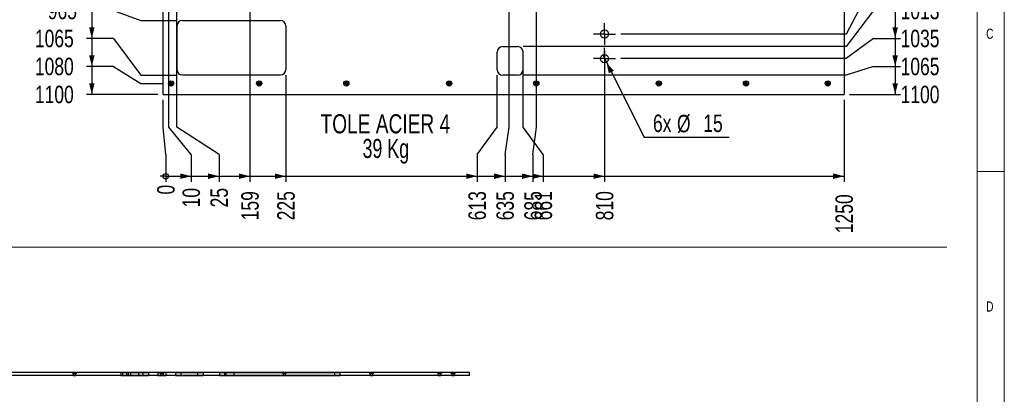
# Model space of a CAD drawing. Header units: millimetres. Extents: x 5 to 589, y 5 to 415.
# Tile 13 of 16: x 408 to 589, y 219 to 288. Entities that reach past the tile are written whole.
import ezdxf

# ---------------------------------------------------------------- set-up
doc = ezdxf.new("R2010")
doc.units = ezdxf.units.MM
doc.linetypes.add('CENTERX2', pattern=[20.32, 12.7, -2.54, 2.54, -2.54])
for name, color, linetype in [('COTES', 1, 'Continuous'), ('NOTES', 6, 'Continuous'), ('TRAIT-MIXTES', 3, 'CENTERX2')]:
    doc.layers.add(name, color=color, linetype=linetype)
doc.layers.add('TRAIT-FORT', color=4, linetype='Continuous', lineweight=25)
doc.styles.add('SLDTEXTSTYLE0', font='TXT', dxfattribs={"width": 0.75})
doc.styles.add('SLDTEXTSTYLE1', font='TXT', dxfattribs={"width": 0.7})
doc.dimstyles.new('SLDDIMSTYLE0', dxfattribs={"dimtxt": 3.2, "dimasz": 0.333333, "dimexe": 0, "dimexo": 0.0625, "dimgap": 0.8, "dimtad": 0, "dimtih": 1, "dimtoh": 1, "dimdec": 0, "dimlfac": 10, "dimrnd": 1e-09, "dimdsep": 46, "dimtxsty": 'SLDTEXTSTYLE0', "dimblk1": 'ORIGIN', "dimblk2": 'ORIGIN', "dimsah": 1, "dimcen": 0.09, "dimadec": 0, "dimazin": 2, "dimtfac": 1, "dimtdec": 0, "dimtofl": 0, "dimtmove": 0, "dimatfit": 3, "dimldrblk": 'ORIGIN', "dimfxl": 1, "dimfrac": 2, "dimtolj": 1, "dimtzin": 12, "dimarcsym": 0})
doc.dimstyles.new('SLDDIMSTYLE1', dxfattribs={"dimtxt": 3.2, "dimasz": 2, "dimexe": 0, "dimexo": 0.0625, "dimgap": 0.8, "dimtad": 0, "dimtih": 1, "dimtoh": 1, "dimdec": 0, "dimlfac": 10, "dimrnd": 1e-09, "dimzin": 12, "dimdsep": 46, "dimtxsty": 'SLDTEXTSTYLE0', "dimsah": 1, "dimcen": 0.09, "dimadec": 0, "dimazin": 3, "dimtfac": 1, "dimtdec": 0, "dimtofl": 0, "dimtmove": 0, "dimatfit": 3, "dimfxl": 1, "dimfrac": 2, "dimtolj": 1, "dimtzin": 12, "dimarcsym": 0})
doc.dimstyles.new('SLDDIMSTYLE2', dxfattribs={"dimtxt": 3.2, "dimasz": 2, "dimexe": 0, "dimexo": 0.0625, "dimgap": 0.8, "dimtad": 0, "dimtih": 1, "dimtoh": 1, "dimdec": 0, "dimlfac": 10, "dimrnd": 1e-09, "dimzin": 12, "dimdsep": 46, "dimtxsty": 'SLDTEXTSTYLE0', "dimblk1": 'NONE', "dimsah": 1, "dimcen": 0, "dimadec": 0, "dimazin": 3, "dimtfac": 1, "dimtdec": 0, "dimtmove": 0, "dimatfit": 3, "dimldrblk": 'NONE', "dimfxl": 1, "dimfrac": 2, "dimtolj": 1, "dimtzin": 12, "dimarcsym": 0})

# ---------------------------------------------------------------- blocks, each defined once
blk = doc.blocks.new('SW_NOTE_4')
at = {"layer": 'NOTES', "color": 0, "char_height": 3.5, "attachment_point": 2}
for s, insert, style in [('TOLE ACIER 4', (14.55, 4.51), 'SLDTEXTSTYLE0'), ('39 Kg', (14.64, -0.01), 'SLDTEXTSTYLE1')]:
    blk.add_mtext(s, dxfattribs=dict(at, insert=insert, style=style))
blk = doc.blocks.new('_D_88')
at = {"layer": 'COTES', "color": 1, "transparency": 16777216}
for p, q in [((421.49, 294.66), (421.49, 289.53)), ((425.49, 289.53), (420.49, 289.53)), ((425.49, 289.53), (430.49, 287.68)), ((430.49, 287.68), (437.11, 287.68))]:
    blk.add_line(p, q, dxfattribs=at)
blk.add_solid([(421.49, 289.53), (421.99, 291.53), (420.99, 291.53)], dxfattribs=at)
at = {"layer": 'COTES', "color": 1, "transparency": 16777216, "insert": (413.4, 291.11), "char_height": 3.2, "attachment_point": 1, "style": 'SLDTEXTSTYLE0'}
blk.add_mtext('965', dxfattribs=at)
blk = doc.blocks.new('_D_89')
at = {"layer": 'COTES', "color": 1, "transparency": 16777216}
for p, q in [((421.49, 289.53), (421.49, 284.4)), ((425.49, 284.4), (420.49, 284.4)), ((425.49, 284.4), (430.49, 277.68)), ((430.49, 277.68), (437.11, 277.68))]:
    blk.add_line(p, q, dxfattribs=at)
blk.add_solid([(421.49, 284.4), (421.99, 286.4), (420.99, 286.4)], dxfattribs=at)
at = {"layer": 'COTES', "color": 1, "transparency": 16777216, "insert": (411.03, 285.98), "char_height": 3.2, "attachment_point": 1, "style": 'SLDTEXTSTYLE0'}
blk.add_mtext('1065', dxfattribs=at)
blk = doc.blocks.new('_D_90')
at = {"layer": 'COTES', "color": 1, "transparency": 16777216}
for p, q in [((421.49, 284.4), (421.49, 279.27)), ((425.49, 279.27), (420.49, 279.27)), ((425.49, 279.27), (430.49, 276.13)), ((430.49, 276.13), (434.54, 276.13))]:
    blk.add_line(p, q, dxfattribs=at)
blk.add_solid([(421.49, 279.27), (421.99, 281.27), (420.99, 281.27)], dxfattribs=at)
at = {"layer": 'COTES', "color": 1, "transparency": 16777216, "insert": (411.03, 280.85), "char_height": 3.2, "attachment_point": 1, "style": 'SLDTEXTSTYLE0'}
blk.add_mtext('1080', dxfattribs=at)
blk = doc.blocks.new('_D_91')
at = {"layer": 'COTES', "color": 1, "transparency": 16777216}
for p, q in [((421.49, 279.27), (421.49, 274.13)), ((433.58, 274.13), (420.49, 274.13))]:
    blk.add_line(p, q, dxfattribs=at)
blk.add_solid([(421.49, 274.13), (421.99, 276.13), (420.99, 276.13)], dxfattribs=at)
at = {"layer": 'COTES', "color": 1, "transparency": 16777216, "insert": (411.03, 275.72), "char_height": 3.2, "attachment_point": 1, "style": 'SLDTEXTSTYLE0'}
blk.add_mtext('1100', dxfattribs=at)
blk = doc.blocks.new('_D_99')
at = {"layer": 'COTES', "color": 1, "transparency": 16777216}
for p, q in [((568.96, 299.79), (568.96, 294.66)), ((564.96, 294.66), (559.96, 285.18)), ((564.96, 294.66), (569.96, 294.66)), ((559.96, 285.18), (518.61, 285.18))]:
    blk.add_line(p, q, dxfattribs=at)
blk.add_solid([(568.96, 294.66), (569.46, 296.66), (568.46, 296.66)], dxfattribs=at)
at = {"layer": 'COTES', "color": 1, "transparency": 16777216, "insert": (569.96, 296.24), "char_height": 3.2, "attachment_point": 1, "style": 'SLDTEXTSTYLE0'}
blk.add_mtext('990', dxfattribs=at)
blk = doc.blocks.new('_D_100')
at = {"layer": 'COTES', "color": 1, "transparency": 16777216}
for p, q in [((568.96, 294.66), (568.96, 289.53)), ((564.96, 289.53), (559.96, 282.88)), ((564.96, 289.53), (569.96, 289.53)), ((559.96, 282.88), (500.66, 282.88))]:
    blk.add_line(p, q, dxfattribs=at)
blk.add_solid([(568.96, 289.53), (569.46, 291.53), (568.46, 291.53)], dxfattribs=at)
at = {"layer": 'COTES', "color": 1, "transparency": 16777216, "insert": (569.96, 291.11), "char_height": 3.2, "attachment_point": 1, "style": 'SLDTEXTSTYLE0'}
blk.add_mtext('1013', dxfattribs=at)
blk = doc.blocks.new('_D_101')
at = {"layer": 'COTES', "color": 1, "transparency": 16777216}
for p, q in [((568.96, 289.53), (568.96, 284.4)), ((564.96, 284.4), (559.96, 280.68)), ((564.96, 284.4), (569.96, 284.4)), ((559.96, 280.68), (518.61, 280.68))]:
    blk.add_line(p, q, dxfattribs=at)
blk.add_solid([(568.96, 284.4), (569.46, 286.4), (568.46, 286.4)], dxfattribs=at)
at = {"layer": 'COTES', "color": 1, "transparency": 16777216, "insert": (569.96, 285.98), "char_height": 3.2, "attachment_point": 1, "style": 'SLDTEXTSTYLE0'}
blk.add_mtext('1035', dxfattribs=at)
blk = doc.blocks.new('_D_102')
at = {"layer": 'COTES', "color": 1, "transparency": 16777216}
for p, q in [((568.96, 284.4), (568.96, 279.27)), ((564.96, 279.27), (559.96, 277.63)), ((564.96, 279.27), (569.96, 279.27)), ((559.96, 277.63), (500.66, 277.63))]:
    blk.add_line(p, q, dxfattribs=at)
blk.add_solid([(568.96, 279.27), (569.46, 281.27), (568.46, 281.27)], dxfattribs=at)
at = {"layer": 'COTES', "color": 1, "transparency": 16777216, "insert": (569.96, 280.85), "char_height": 3.2, "attachment_point": 1, "style": 'SLDTEXTSTYLE0'}
blk.add_mtext('1065', dxfattribs=at)
blk = doc.blocks.new('_D_103')
at = {"layer": 'COTES', "color": 1, "transparency": 16777216}
for p, q in [((568.96, 279.27), (568.96, 274.13)), ((560.58, 274.13), (569.96, 274.13))]:
    blk.add_line(p, q, dxfattribs=at)
blk.add_solid([(568.96, 274.13), (569.46, 276.13), (568.46, 276.13)], dxfattribs=at)
at = {"layer": 'COTES', "color": 1, "transparency": 16777216, "insert": (569.96, 275.72), "char_height": 3.2, "attachment_point": 1, "style": 'SLDTEXTSTYLE0'}
blk.add_mtext('1100', dxfattribs=at)
blk = doc.blocks.new('_Origin')
at = {"color": 0, "linetype": 'ByBlock', "lineweight": -2}
blk.add_line((0, 0), (-1, 0), dxfattribs=at)
blk.add_circle((0, 0), 0.5, dxfattribs=at)
blk = doc.blocks.new('_D_123')
at = {"layer": 'COTES', "color": 1, "transparency": 16777216}
for p, q in [((434.58, 268.13), (434.58, 273.13)), ((435.06, 263.13), (434.58, 268.13)), ((435.06, 263.13), (435.06, 258.13))]:
    blk.add_line(p, q, dxfattribs=at)
blk.add_blockref('_Origin', (435.06, 259.13), dxfattribs=at)
at = {"layer": 'COTES', "color": 1, "transparency": 16777216, "insert": (433.47, 255.77), "char_height": 3.2, "attachment_point": 1, "rotation": 90, "style": 'SLDTEXTSTYLE0'}
blk.add_mtext('0', dxfattribs=at)
blk = doc.blocks.new('_D_124')
at = {"layer": 'COTES', "color": 1, "transparency": 16777216}
for p, q in [((435.61, 268.13), (435.61, 294.68)), ((439.71, 263.13), (435.61, 268.13)), ((439.71, 263.13), (439.71, 258.13)), ((435.06, 259.13), (439.71, 259.13))]:
    blk.add_line(p, q, dxfattribs=at)
blk.add_solid([(439.71, 259.13), (437.71, 259.63), (437.71, 258.63)], dxfattribs=at)
at = {"layer": 'COTES', "color": 1, "transparency": 16777216, "insert": (438.13, 253.41), "char_height": 3.2, "attachment_point": 1, "rotation": 90, "style": 'SLDTEXTSTYLE0'}
blk.add_mtext('10', dxfattribs=at)
blk = doc.blocks.new('_D_125')
at = {"layer": 'COTES', "color": 1, "transparency": 16777216}
for p, q in [((437.11, 268.13), (437.11, 313.68)), ((444.84, 263.13), (437.11, 268.13)), ((444.84, 263.13), (444.84, 258.13)), ((439.71, 259.13), (444.84, 259.13))]:
    blk.add_line(p, q, dxfattribs=at)
blk.add_solid([(444.84, 259.13), (442.84, 259.63), (442.84, 258.63)], dxfattribs=at)
at = {"layer": 'COTES', "color": 1, "transparency": 16777216, "insert": (443.26, 253.41), "char_height": 3.2, "attachment_point": 1, "rotation": 90, "style": 'SLDTEXTSTYLE0'}
blk.add_mtext('25', dxfattribs=at)
blk = doc.blocks.new('_D_126')
at = {"layer": 'COTES', "color": 1, "transparency": 16777216}
for p, q in [((450.51, 313.68), (450.51, 258.13)), ((444.84, 259.13), (450.51, 259.13))]:
    blk.add_line(p, q, dxfattribs=at)
blk.add_solid([(450.51, 259.13), (448.51, 259.63), (448.51, 258.63)], dxfattribs=at)
at = {"layer": 'COTES', "color": 1, "transparency": 16777216, "insert": (448.92, 251.04), "char_height": 3.2, "attachment_point": 1, "rotation": 90, "style": 'SLDTEXTSTYLE0'}
blk.add_mtext('159', dxfattribs=at)
blk = doc.blocks.new('_D_127')
at = {"layer": 'COTES', "color": 1, "transparency": 16777216}
for p, q in [((457.11, 277.68), (457.11, 258.13)), ((450.51, 259.13), (457.11, 259.13))]:
    blk.add_line(p, q, dxfattribs=at)
blk.add_solid([(457.11, 259.13), (455.11, 259.63), (455.11, 258.63)], dxfattribs=at)
at = {"layer": 'COTES', "color": 1, "transparency": 16777216, "insert": (455.52, 251.04), "char_height": 3.2, "attachment_point": 1, "rotation": 90, "style": 'SLDTEXTSTYLE0'}
blk.add_mtext('225', dxfattribs=at)
blk = doc.blocks.new('_D_128')
at = {"layer": 'COTES', "color": 1, "transparency": 16777216}
for p, q in [((495.91, 268.13), (495.91, 277.63)), ((492.21, 263.13), (495.91, 268.13)), ((492.21, 263.13), (492.21, 258.13)), ((457.11, 259.13), (492.21, 259.13))]:
    blk.add_line(p, q, dxfattribs=at)
blk.add_solid([(492.21, 259.13), (490.21, 259.63), (490.21, 258.63)], dxfattribs=at)
at = {"layer": 'COTES', "color": 1, "transparency": 16777216, "insert": (490.63, 251.04), "char_height": 3.2, "attachment_point": 1, "rotation": 90, "style": 'SLDTEXTSTYLE0'}
blk.add_mtext('613', dxfattribs=at)
blk = doc.blocks.new('_D_129')
at = {"layer": 'COTES', "color": 1, "transparency": 16777216}
for p, q in [((498.11, 268.13), (498.11, 353.68)), ((497.34, 263.13), (498.11, 268.13)), ((497.34, 263.13), (497.34, 258.13)), ((492.21, 259.13), (497.34, 259.13))]:
    blk.add_line(p, q, dxfattribs=at)
blk.add_solid([(497.34, 259.13), (495.34, 259.63), (495.34, 258.63)], dxfattribs=at)
at = {"layer": 'COTES', "color": 1, "transparency": 16777216, "insert": (495.76, 251.04), "char_height": 3.2, "attachment_point": 1, "rotation": 90, "style": 'SLDTEXTSTYLE0'}
blk.add_mtext('635', dxfattribs=at)
blk = doc.blocks.new('_D_130')
at = {"layer": 'COTES', "color": 1, "transparency": 16777216}
for p, q in [((503.11, 268.13), (503.11, 353.68)), ((502.47, 263.13), (503.11, 268.13)), ((502.47, 263.13), (502.47, 258.13)), ((497.34, 259.13), (502.47, 259.13))]:
    blk.add_line(p, q, dxfattribs=at)
blk.add_solid([(502.47, 259.13), (500.47, 259.63), (500.47, 258.63)], dxfattribs=at)
at = {"layer": 'COTES', "color": 1, "transparency": 16777216, "insert": (500.89, 251.04), "char_height": 3.2, "attachment_point": 1, "rotation": 90, "style": 'SLDTEXTSTYLE0'}
blk.add_mtext('685', dxfattribs=at)
blk = doc.blocks.new('_D_131')
at = {"layer": 'COTES', "color": 1, "transparency": 16777216}
for p, q in [((500.66, 268.13), (500.66, 280.88)), ((504.35, 263.13), (500.66, 268.13)), ((504.35, 263.13), (504.35, 258.13)), ((502.47, 259.13), (504.35, 259.13))]:
    blk.add_line(p, q, dxfattribs=at)
blk.add_solid([(504.35, 259.13), (502.35, 259.63), (502.35, 258.63)], dxfattribs=at)
at = {"layer": 'COTES', "color": 1, "transparency": 16777216, "insert": (502.77, 251.04), "char_height": 3.2, "attachment_point": 1, "rotation": 90, "style": 'SLDTEXTSTYLE0'}
blk.add_mtext('661', dxfattribs=at)
blk = doc.blocks.new('_D_132')
at = {"layer": 'COTES', "color": 1, "transparency": 16777216}
for p, q in [((515.61, 282.18), (515.61, 258.13)), ((504.35, 259.13), (515.61, 259.13))]:
    blk.add_line(p, q, dxfattribs=at)
blk.add_solid([(515.61, 259.13), (513.61, 259.63), (513.61, 258.63)], dxfattribs=at)
at = {"layer": 'COTES', "color": 1, "transparency": 16777216, "insert": (514.02, 251.04), "char_height": 3.2, "attachment_point": 1, "rotation": 90, "style": 'SLDTEXTSTYLE0'}
blk.add_mtext('810', dxfattribs=at)
blk = doc.blocks.new('_D_133')
at = {"layer": 'COTES', "color": 1, "transparency": 16777216}
for p, q in [((559.58, 273.13), (559.58, 258.13)), ((515.61, 259.13), (559.58, 259.13))]:
    blk.add_line(p, q, dxfattribs=at)
blk.add_solid([(559.58, 259.13), (557.58, 259.63), (557.58, 258.63)], dxfattribs=at)
at = {"layer": 'COTES', "color": 1, "transparency": 16777216, "insert": (558, 248.68), "char_height": 3.2, "attachment_point": 1, "rotation": 90, "style": 'SLDTEXTSTYLE0'}
blk.add_mtext('1250', dxfattribs=at)
blk = doc.blocks.new('_D_134')
at = {"layer": 'COTES', "color": 1, "transparency": 16777216}
for p, q in [((515.27, 281.35), (515.95, 280.02)), ((515.95, 280.02), (522.91, 266.26)), ((522.91, 266.26), (538.47, 266.26))]:
    blk.add_line(p, q, dxfattribs=at)
blk.add_solid([(515.95, 280.02), (516.4, 278), (517.3, 278.46)], dxfattribs=at)
at = {"layer": 'COTES', "color": 1, "transparency": 16777216, "char_height": 3.2, "attachment_point": 1, "style": 'SLDTEXTSTYLE0'}
for s, insert in [('6x', (524.5, 270.43)), ('%%c', (528.91, 270.38)), ('15', (533.74, 270.43))]:
    blk.add_mtext(s, dxfattribs=dict(at, insert=insert))
blk = doc.blocks.new('_None')
blk = doc.blocks.new('SW_CENTERMARKSYMBOL_125')
at = {"layer": 'TRAIT-MIXTES', "color": 0}
for p, q in [((-0.25, 0), (-0.49, 0)), ((0, 0), (-0.25, 0)), ((0, 0.25), (0, 0.49)), ((0, 0), (0, 0.25)), ((0, 0), (0, -0.25)), ((0, 0), (0.25, 0)), ((0.25, 0), (0.49, 0)), ((0, -0.25), (0, -0.49))]:
    blk.add_line(p, q, dxfattribs=at)
blk = doc.blocks.new('SW_CENTERMARKSYMBOL_140')
at = {"layer": 'TRAIT-MIXTES', "color": 0}
for p, q in [((-0.25, 0), (-0.49, 0)), ((0, 0), (-0.25, 0)), ((0, 0.25), (0, 0.49)), ((0, 0), (0, 0.25)), ((0, 0), (0, -0.25)), ((0, 0), (0.25, 0)), ((0.25, 0), (0.49, 0)), ((0, -0.25), (0, -0.49))]:
    blk.add_line(p, q, dxfattribs=at)
blk = doc.blocks.new('SW_CENTERMARKSYMBOL_141')
at = {"layer": 'TRAIT-MIXTES', "color": 0}
for p, q in [((-0.25, 0), (-0.49, 0)), ((0, 0), (-0.25, 0)), ((0, 0.25), (0, 0.49)), ((0, 0), (0, 0.25)), ((0, 0), (0, -0.25)), ((0, 0), (0.25, 0)), ((0.25, 0), (0.49, 0)), ((0, -0.25), (0, -0.49))]:
    blk.add_line(p, q, dxfattribs=at)
blk = doc.blocks.new('SW_CENTERMARKSYMBOL_142')
at = {"layer": 'TRAIT-MIXTES', "color": 0}
for p, q in [((-0.25, 0), (-0.49, 0)), ((0, 0), (-0.25, 0)), ((0, 0.25), (0, 0.49)), ((0, 0), (0, 0.25)), ((0, 0), (0, -0.25)), ((0, 0), (0.25, 0)), ((0.25, 0), (0.49, 0)), ((0, -0.25), (0, -0.49))]:
    blk.add_line(p, q, dxfattribs=at)
blk = doc.blocks.new('SW_CENTERMARKSYMBOL_143')
at = {"layer": 'TRAIT-MIXTES', "color": 0}
for p, q in [((-0.25, 0), (-0.49, 0)), ((0, 0), (-0.25, 0)), ((0, 0.25), (0, 0.49)), ((0, 0), (0, 0.25)), ((0, 0), (0, -0.25)), ((0, 0), (0.25, 0)), ((0.25, 0), (0.49, 0)), ((0, -0.25), (0, -0.49))]:
    blk.add_line(p, q, dxfattribs=at)
blk = doc.blocks.new('SW_CENTERMARKSYMBOL_144')
at = {"layer": 'TRAIT-MIXTES', "color": 0}
for p, q in [((-0.25, 0), (-0.49, 0)), ((0, 0), (-0.25, 0)), ((0, 0.25), (0, 0.49)), ((0, 0), (0, 0.25)), ((0, 0), (0, -0.25)), ((0, 0), (0.25, 0)), ((0.25, 0), (0.49, 0)), ((0, -0.25), (0, -0.49))]:
    blk.add_line(p, q, dxfattribs=at)
blk = doc.blocks.new('SW_CENTERMARKSYMBOL_154')
at = {"layer": 'TRAIT-MIXTES', "color": 0}
for p, q in [((-0.25, 0), (-0.49, 0)), ((0, 0), (-0.25, 0)), ((0, 0.25), (0, 0.49)), ((0, 0), (0, 0.25)), ((0, 0), (0, -0.25)), ((0, 0), (0.25, 0)), ((0.25, 0), (0.49, 0)), ((0, -0.25), (0, -0.49))]:
    blk.add_line(p, q, dxfattribs=at)
blk = doc.blocks.new('SW_CENTERMARKSYMBOL_161')
at = {"layer": 'TRAIT-MIXTES', "color": 0}
for p, q in [((0, 1.25), (0, 2)), ((-1.25, 0), (-2, 0)), ((0, 0), (-1.25, 0)), ((0, 0), (0, 1.25)), ((0, 0), (0, -1.25)), ((0, 0), (1.25, 0)), ((1.25, 0), (2, 0)), ((0, -1.25), (0, -2))]:
    blk.add_line(p, q, dxfattribs=at)
blk = doc.blocks.new('SW_CENTERMARKSYMBOL_162')
at = {"layer": 'TRAIT-MIXTES', "color": 0}
for p, q in [((0, 1.25), (0, 2)), ((-1.25, 0), (-2, 0)), ((0, 0), (-1.25, 0)), ((0, 0), (0, 1.25)), ((0, 0), (0, -1.25)), ((0, 0), (1.25, 0)), ((1.25, 0), (2, 0)), ((0, -1.25), (0, -2))]:
    blk.add_line(p, q, dxfattribs=at)

msp = doc.modelspace()

# ---------------------------------------------------------------- linework, layer by layer
at = {"color": 7, "linetype": 'Continuous', "lineweight": 18}
for p, q in [((589, 5), (589, 415)), ((584, 10), (584, 410)), ((584, 260), (589, 260)), ((578.42957, 246.116), (16.45165, 246.116))]:
    msp.add_line(p, q, dxfattribs=at)
at = {"layer": 'TRAIT-FORT', "color": 4, "linetype": 'Continuous', "lineweight": 25}
for p, q in [((559.5831, 384.13428), (559.5831, 274.13428)), ((434.5831, 274.13428), (434.5831, 355.9347)), ((438.1081, 287.68428), (456.1081, 287.68428)), ((437.1081, 286.68428), (437.1081, 278.68428)), ((457.1081, 286.68428), (457.1081, 278.68428)), ((496.9081, 282.88428), (499.6581, 282.88428)), ((495.9081, 278.63428), (495.9081, 281.88428)), ((500.6581, 278.63428), (500.6581, 281.88428)), ((438.1081, 277.68428), (456.1081, 277.68428)), ((499.6581, 277.63428), (496.9081, 277.63428)), ((434.5831, 274.13428), (559.5831, 274.13428)), ((490.8285, 223.12506), (365.8285, 223.12506)), ((490.8285, 222.62506), (365.8285, 222.62506)), ((426.8288, 223.12506), (391.8288, 223.12506)), ((426.8288, 222.62506), (391.8288, 222.62506)), ((417.85351, 223.12506), (418.08851, 222.89006)), ((417.85351, 223.12506), (418.08851, 222.89006)), ((417.85351, 223.12506), (418.08851, 222.89006)), ((417.85351, 223.12506), (418.08851, 222.89006)), ((418.80351, 223.12506), (417.85793, 223.12506)), ((418.80351, 223.12506), (417.85793, 223.12506)), ((418.80351, 223.12506), (417.85793, 223.12506)), ((418.80351, 223.12506), (417.85793, 223.12506)), ((418.08851, 222.89006), (418.08851, 222.62506)), ((418.08851, 222.89006), (418.08851, 222.62506)), ((418.08851, 222.89006), (418.08851, 222.62506)), ((418.08851, 222.89006), (418.08851, 222.62506)), ((418.56851, 222.89006), (418.08851, 222.89006)), ((418.56851, 222.89006), (418.08851, 222.89006)), ((418.56851, 222.89006), (418.08851, 222.89006)), ((418.56851, 222.89006), (418.08851, 222.89006)), ((418.08851, 222.62506), (418.56851, 222.62506)), ((418.08851, 222.62506), (418.56851, 222.62506)), ((418.08851, 222.62506), (418.56851, 222.62506)), ((418.08851, 222.62506), (418.56851, 222.62506)), ((418.56851, 222.89006), (418.80351, 223.12506)), ((418.56851, 222.89006), (418.80351, 223.12506)), ((418.56851, 222.89006), (418.80351, 223.12506)), ((418.56851, 222.89006), (418.80351, 223.12506)), ((418.56851, 222.62506), (418.56851, 222.89006)), ((418.56851, 222.62506), (418.56851, 222.89006)), ((418.56851, 222.62506), (418.56851, 222.89006)), ((418.56851, 222.62506), (418.56851, 222.89006)), ((426.8288, 223.12506), (426.8288, 222.62506)), ((426.8288, 223.12506), (427.8288, 223.12506)), ((427.8288, 223.12506), (426.8288, 223.12506)), ((427.8288, 222.62506), (426.8288, 222.62506)), ((426.8288, 222.62506), (427.8288, 222.62506)), ((427.1535, 222.62506), (427.1535, 223.12506)), ((428.1535, 223.12506), (427.1535, 223.12506)), ((427.1535, 223.12506), (428.1535, 223.12506)), ((428.1535, 222.62506), (427.1535, 222.62506)), ((427.1535, 222.62506), (428.1535, 222.62506)), ((427.8288, 223.12506), (427.8288, 222.62506)), ((428.1535, 223.12506), (430.9035, 223.12506)), ((428.1535, 223.12506), (428.1535, 222.62506)), ((428.1535, 222.62506), (430.9035, 222.62506)), ((428.6035, 223.12506), (428.6035, 222.62506)), ((428.6035, 222.62506), (430.0991, 222.62506)), ((430.1035, 223.12506), (428.60789, 223.12506)), ((430.1035, 222.62506), (430.1035, 223.12506)), ((430.9035, 222.62506), (430.9035, 223.12506)), ((430.9035, 223.12506), (431.9035, 223.12506)), ((431.9035, 223.12506), (430.9035, 223.12506)), ((430.9035, 222.62506), (431.9035, 222.62506)), ((431.9035, 222.62506), (430.9035, 222.62506)), ((431.9035, 223.12506), (431.9035, 222.62506)), ((433.6035, 223.12506), (433.6035, 222.62506)), ((433.6035, 222.62506), (435.0991, 222.62506)), ((435.1035, 223.12506), (433.60789, 223.12506)), ((433.85351, 223.12506), (434.08851, 222.89006)), ((433.85351, 223.12506), (434.08851, 222.89006)), ((433.85351, 223.12506), (434.08851, 222.89006)), ((433.85351, 223.12506), (434.08851, 222.89006)), ((433.85351, 223.12506), (434.08851, 222.89006)), ((433.85351, 223.12506), (434.08851, 222.89006)), ((433.85351, 223.12506), (434.08851, 222.89006)), ((434.80351, 223.12506), (433.85793, 223.12506)), ((434.80351, 223.12506), (433.85793, 223.12506)), ((434.80351, 223.12506), (433.85793, 223.12506)), ((434.80351, 223.12506), (433.85793, 223.12506)), ((434.80351, 223.12506), (433.85793, 223.12506)), ((434.80351, 223.12506), (433.85793, 223.12506)), ((434.80351, 223.12506), (433.85793, 223.12506)), ((434.08851, 222.89006), (434.08851, 222.62506)), ((434.08851, 222.89006), (434.08851, 222.62506)), ((434.08851, 222.89006), (434.08851, 222.62506)), ((434.08851, 222.89006), (434.08851, 222.62506)), ((434.08851, 222.89006), (434.08851, 222.62506)), ((434.08851, 222.89006), (434.08851, 222.62506)), ((434.08851, 222.89006), (434.08851, 222.62506)), ((434.56851, 222.89006), (434.08851, 222.89006)), ((434.56851, 222.89006), (434.08851, 222.89006)), ((434.56851, 222.89006), (434.08851, 222.89006)), ((434.56851, 222.89006), (434.08851, 222.89006)), ((434.56851, 222.89006), (434.08851, 222.89006)), ((434.56851, 222.89006), (434.08851, 222.89006)), ((434.56851, 222.89006), (434.08851, 222.89006)), ((434.08851, 222.62506), (434.56851, 222.62506)), ((434.08851, 222.62506), (434.56851, 222.62506)), ((434.08851, 222.62506), (434.56851, 222.62506)), ((434.08851, 222.62506), (434.56851, 222.62506)), ((434.08851, 222.62506), (434.56851, 222.62506)), ((434.08851, 222.62506), (434.56851, 222.62506)), ((434.08851, 222.62506), (434.56851, 222.62506)), ((434.56851, 222.89006), (434.80351, 223.12506)), ((434.56851, 222.89006), (434.80351, 223.12506)), ((434.56851, 222.89006), (434.80351, 223.12506)), ((434.56851, 222.89006), (434.80351, 223.12506)), ((434.56851, 222.89006), (434.80351, 223.12506)), ((434.56851, 222.89006), (434.80351, 223.12506)), ((434.56851, 222.89006), (434.80351, 223.12506)), ((434.56851, 222.62506), (434.56851, 222.89006)), ((434.56851, 222.62506), (434.56851, 222.89006)), ((434.56851, 222.62506), (434.56851, 222.89006)), ((434.56851, 222.62506), (434.56851, 222.89006)), ((434.56851, 222.62506), (434.56851, 222.89006)), ((434.56851, 222.62506), (434.56851, 222.89006)), ((434.56851, 222.62506), (434.56851, 222.89006)), ((435.1035, 222.62506), (435.1035, 223.12506)), ((436.8288, 223.12506), (436.8288, 222.62506)), ((436.8288, 223.12506), (437.8288, 223.12506)), ((437.8288, 223.12506), (436.8288, 223.12506)), ((437.8288, 222.62506), (436.8288, 222.62506)), ((436.8288, 222.62506), (437.8288, 222.62506)), ((437.8288, 223.12506), (440.9288, 223.12506)), ((437.8288, 223.12506), (437.8288, 222.62506)), ((437.8288, 222.62506), (440.9288, 222.62506)), ((440.9288, 223.12506), (441.9288, 223.12506)), ((440.9288, 222.62506), (440.9288, 223.12506)), ((441.9288, 223.12506), (440.9288, 223.12506)), ((441.9288, 222.62506), (440.9288, 222.62506)), ((440.9288, 222.62506), (441.9288, 222.62506)), ((441.9288, 223.12506), (441.9288, 222.62506)), ((444.9288, 223.12506), (444.9288, 222.62506)), ((445.9288, 223.12506), (444.9288, 223.12506)), ((444.9288, 223.12506), (445.9288, 223.12506)), ((444.9288, 222.62506), (445.9288, 222.62506)), ((445.9288, 222.62506), (444.9288, 222.62506)), ((445.9288, 222.62506), (445.9288, 223.12506)), ((445.9288, 223.12506), (466.0535, 223.12506)), ((445.9288, 222.62506), (466.0535, 222.62506)), ((446.1035, 223.12506), (446.1035, 222.62506)), ((446.1035, 223.12506), (446.1035, 222.62506)), ((446.1035, 222.62506), (447.5991, 222.62506)), ((446.1035, 222.62506), (447.5991, 222.62506)), ((447.6035, 223.12506), (446.10789, 223.12506)), ((447.6035, 223.12506), (446.10789, 223.12506)), ((447.6035, 222.62506), (447.6035, 223.12506)), ((447.6035, 222.62506), (447.6035, 223.12506)), ((456.3535, 223.12506), (456.5885, 222.89006)), ((456.3535, 223.12506), (456.5885, 222.89006)), ((456.3535, 223.12506), (456.5885, 222.89006)), ((456.3535, 223.12506), (456.5885, 222.89006)), ((457.3035, 223.12506), (456.35792, 223.12506)), ((457.3035, 223.12506), (456.35792, 223.12506)), ((457.3035, 223.12506), (456.35792, 223.12506)), ((457.3035, 223.12506), (456.35792, 223.12506)), ((456.5885, 222.89006), (456.5885, 222.62506)), ((456.5885, 222.89006), (456.5885, 222.62506)), ((456.5885, 222.89006), (456.5885, 222.62506)), ((456.5885, 222.89006), (456.5885, 222.62506)), ((457.0685, 222.89006), (456.5885, 222.89006)), ((457.0685, 222.89006), (456.5885, 222.89006)), ((457.0685, 222.89006), (456.5885, 222.89006)), ((457.0685, 222.89006), (456.5885, 222.89006)), ((456.5885, 222.62506), (457.0685, 222.62506)), ((456.5885, 222.62506), (457.0685, 222.62506)), ((456.5885, 222.62506), (457.0685, 222.62506)), ((456.5885, 222.62506), (457.0685, 222.62506)), ((457.0685, 222.89006), (457.3035, 223.12506)), ((457.0685, 222.89006), (457.3035, 223.12506)), ((457.0685, 222.89006), (457.3035, 223.12506)), ((457.0685, 222.89006), (457.3035, 223.12506)), ((457.0685, 222.62506), (457.0685, 222.89006)), ((457.0685, 222.62506), (457.0685, 222.89006)), ((457.0685, 222.62506), (457.0685, 222.89006)), ((457.0685, 222.62506), (457.0685, 222.89006)), ((466.0535, 223.12506), (466.0535, 222.62506)), ((467.0535, 223.12506), (466.0535, 223.12506)), ((466.0535, 223.12506), (467.0535, 223.12506)), ((466.0535, 222.62506), (467.0535, 222.62506)), ((467.0535, 222.62506), (466.0535, 222.62506)), ((467.0535, 222.62506), (467.0535, 223.12506)), ((472.3535, 223.12506), (472.5885, 222.89006)), ((472.3535, 223.12506), (472.5885, 222.89006)), ((472.3535, 223.12506), (472.5885, 222.89006)), ((472.3535, 223.12506), (472.5885, 222.89006)), ((473.3035, 223.12506), (472.35792, 223.12506)), ((473.3035, 223.12506), (472.35792, 223.12506)), ((473.3035, 223.12506), (472.35792, 223.12506)), ((473.3035, 223.12506), (472.35792, 223.12506)), ((472.5885, 222.89006), (472.5885, 222.62506)), ((472.5885, 222.89006), (472.5885, 222.62506)), ((472.5885, 222.89006), (472.5885, 222.62506)), ((472.5885, 222.89006), (472.5885, 222.62506)), ((473.0685, 222.89006), (472.5885, 222.89006)), ((473.0685, 222.89006), (472.5885, 222.89006)), ((473.0685, 222.89006), (472.5885, 222.89006)), ((473.0685, 222.89006), (472.5885, 222.89006)), ((472.5885, 222.62506), (473.0685, 222.62506)), ((472.5885, 222.62506), (473.0685, 222.62506)), ((472.5885, 222.62506), (473.0685, 222.62506)), ((472.5885, 222.62506), (473.0685, 222.62506)), ((473.0685, 222.89006), (473.3035, 223.12506)), ((473.0685, 222.89006), (473.3035, 223.12506)), ((473.0685, 222.89006), (473.3035, 223.12506)), ((473.0685, 222.89006), (473.3035, 223.12506)), ((473.0685, 222.62506), (473.0685, 222.89006)), ((473.0685, 222.62506), (473.0685, 222.89006)), ((473.0685, 222.62506), (473.0685, 222.89006)), ((473.0685, 222.62506), (473.0685, 222.89006)), ((484.8537, 223.12506), (485.0887, 222.89006)), ((485.8037, 223.12506), (484.85812, 223.12506)), ((485.0887, 222.89006), (485.0887, 222.62506)), ((485.5687, 222.89006), (485.0887, 222.89006)), ((485.0887, 222.62506), (485.5687, 222.62506)), ((485.5687, 222.89006), (485.8037, 223.12506)), ((485.5687, 222.62506), (485.5687, 222.89006)), ((487.3535, 223.12506), (487.5885, 222.89006)), ((487.3535, 223.12506), (487.5885, 222.89006)), ((487.3535, 223.12506), (487.5885, 222.89006)), ((487.3535, 223.12506), (487.5885, 222.89006)), ((487.3535, 223.12506), (487.5885, 222.89006)), ((488.3035, 223.12506), (487.35792, 223.12506)), ((488.3035, 223.12506), (487.35792, 223.12506)), ((488.3035, 223.12506), (487.35792, 223.12506)), ((488.3035, 223.12506), (487.35792, 223.12506)), ((488.3035, 223.12506), (487.35792, 223.12506)), ((487.5885, 222.89006), (487.5885, 222.62506)), ((487.5885, 222.89006), (487.5885, 222.62506)), ((487.5885, 222.89006), (487.5885, 222.62506)), ((487.5885, 222.89006), (487.5885, 222.62506)), ((487.5885, 222.89006), (487.5885, 222.62506)), ((488.0685, 222.89006), (487.5885, 222.89006)), ((488.0685, 222.89006), (487.5885, 222.89006)), ((488.0685, 222.89006), (487.5885, 222.89006)), ((488.0685, 222.89006), (487.5885, 222.89006)), ((488.0685, 222.89006), (487.5885, 222.89006)), ((487.5885, 222.62506), (488.0685, 222.62506)), ((487.5885, 222.62506), (488.0685, 222.62506)), ((487.5885, 222.62506), (488.0685, 222.62506)), ((487.5885, 222.62506), (488.0685, 222.62506)), ((487.5885, 222.62506), (488.0685, 222.62506)), ((488.0685, 222.89006), (488.3035, 223.12506)), ((488.0685, 222.89006), (488.3035, 223.12506)), ((488.0685, 222.89006), (488.3035, 223.12506)), ((488.0685, 222.89006), (488.3035, 223.12506)), ((488.0685, 222.89006), (488.3035, 223.12506)), ((488.0685, 222.62506), (488.0685, 222.89006)), ((488.0685, 222.62506), (488.0685, 222.89006)), ((488.0685, 222.62506), (488.0685, 222.89006)), ((488.0685, 222.62506), (488.0685, 222.89006)), ((488.0685, 222.62506), (488.0685, 222.89006)), ((490.8285, 222.62506), (490.8285, 223.12506))]:
    msp.add_line(p, q, dxfattribs=at)
for centre, radius in [((515.6081, 285.18428), 0.75), ((515.6081, 280.68428), 0.75), ((436.03311, 276.13428), 0.475), ((452.20811, 276.13428), 0.475), ((468.20811, 276.13428), 0.475), ((487.08311, 276.13428), 0.475), ((503.08311, 276.13428), 0.475), ((525.5831, 276.13428), 0.475), ((541.5831, 276.13428), 0.475), ((556.5831, 276.13428), 0.475), ((436.03311, 276.13428), 0.24), ((452.20811, 276.13428), 0.24), ((468.20811, 276.13428), 0.24), ((487.08311, 276.13428), 0.24), ((503.08311, 276.13428), 0.24), ((525.5831, 276.13428), 0.24), ((541.5831, 276.13428), 0.24), ((556.5831, 276.13428), 0.24)]:
    msp.add_circle(centre, radius, dxfattribs=at)
for centre, start, end in [((438.1081, 286.68428), 90, 180), ((456.1081, 286.68428), 0, 90), ((496.9081, 281.88428), 90, 180), ((499.6581, 281.88428), 0, 90), ((438.1081, 278.68428), 180, 270), ((456.1081, 278.68428), 270, 0), ((496.9081, 278.63428), 180, 270), ((499.6581, 278.63428), 270, 0)]:
    msp.add_arc(centre, 1, start, end, dxfattribs=at)

# ---------------------------------------------------------------- block references
at = {"layer": 'NOTES', "color": 211}
msp.add_blockref('SW_NOTE_4', (460.82057, 265.97895), dxfattribs=at)
at = {"layer": 'TRAIT-MIXTES', "color": 3}
for name, p in [('SW_CENTERMARKSYMBOL_161', (515.6081, 285.18428)), ('SW_CENTERMARKSYMBOL_162', (515.6081, 280.68428)), ('SW_CENTERMARKSYMBOL_125', (436.03311, 276.13428)), ('SW_CENTERMARKSYMBOL_140', (452.20811, 276.13428)), ('SW_CENTERMARKSYMBOL_141', (468.20811, 276.13428)), ('SW_CENTERMARKSYMBOL_142', (487.08311, 276.13428)), ('SW_CENTERMARKSYMBOL_144', (525.5831, 276.13428)), ('SW_CENTERMARKSYMBOL_143', (541.5831, 276.13428)), ('SW_CENTERMARKSYMBOL_154', (556.5831, 276.13428))]:
    msp.add_blockref(name, p, dxfattribs=at)

# ---------------------------------------------------------------- texts
at = {"layer": 'NOTES', "color": 211, "char_height": 1.85208, "attachment_point": 1, "style": 'SLDTEXTSTYLE0'}
for s, insert in [('C', (585.66668, 286.16802)), ('D', (585.66668, 236.16802))]:
    msp.add_mtext(s, dxfattribs=dict(at, insert=insert))

# ---------------------------------------------------------------- dimensions: what is measured, and where the dimension line sits
at = {"layer": 'COTES', "color": 1}
for feature_location, offset, dtype, origin, dimstyle, picture, middle in [((438.1080971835, 277.6842820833), (-17.6157909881, 6.7116000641), 0, (434.5830971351, 384.1342820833), 'SLDDIMSTYLE1', '_D_89', (415.7634171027, 284.3958821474)), ((435.54311, 276.13428), (-15.0508, 3.1308), 0, (434.5831, 384.13428), 'SLDDIMSTYLE1', '_D_90', (415.76342, 279.26508)), ((434.5831, 274.13428), (-14.09079, 0), 0, (434.5831, 384.13428), 'SLDDIMSTYLE1', '_D_91', (415.76342, 274.13428)), ((438.1080971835, 287.6842820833), (-17.6157909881, 1.8424000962), 0, (434.5830971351, 384.1342820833), 'SLDDIMSTYLE1', '_D_88', (416.9456393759, 289.5266821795)), ((499.6580971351, 282.8842820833), (70.3001615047, 6.6424000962), 0, (559.5830971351, 384.1342820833), 'SLDDIMSTYLE1', '_D_100', (574.6871477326, 289.5266821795)), ((499.6581, 277.63428), (70.30016, 1.6308), 0, (559.5831, 384.13428), 'SLDDIMSTYLE1', '_D_102', (574.68715, 279.26508)), ((517.6080972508, 285.1842820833), (52.350161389, 9.4732001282), 0, (559.5830971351, 384.1342820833), 'SLDDIMSTYLE1', '_D_99', (573.5049254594, 294.6574822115)), ((517.6080972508, 280.6842820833), (52.350161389, 3.7116000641), 0, (559.5830971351, 384.1342820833), 'SLDDIMSTYLE1', '_D_101', (574.6871477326, 284.3958821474)), ((559.5831, 274.13428), (10.37516, 0), 0, (559.5831, 384.13428), 'SLDDIMSTYLE1', '_D_103', (574.68715, 274.13428)), ((498.1081, 354.68428), (-0.7654, -96.55), 1, (434.5831, 274.13428), 'SLDDIMSTYLE1', '_D_129', (497.3427, 254.58762)), ((503.1081, 354.68428), (-0.6346, -96.55), 1, (434.5831, 274.13428), 'SLDDIMSTYLE1', '_D_130', (502.4735, 254.58762)), ((437.1081, 314.68428), (7.7366, -56.55), 1, (434.5831, 274.13428), 'SLDDIMSTYLE1', '_D_125', (444.8447, 255.76984)), ((450.5081, 314.68428), (0, -56.55), 1, (434.5831, 274.13428), 'SLDDIMSTYLE1', '_D_126', (450.5081, 254.58762)), ((435.60809, 295.68428), (4.1058, -37.55), 1, (434.5831, 274.13428), 'SLDDIMSTYLE1', '_D_124', (439.7139, 255.76984)), ((515.6081, 283.18428), (0, -25.05), 1, (434.5831, 274.13428), 'SLDDIMSTYLE1', '_D_132', (515.6081, 254.58762)), ((500.6581, 281.88428), (3.6962, -23.75), 1, (434.5831, 274.13428), 'SLDDIMSTYLE1', '_D_131', (504.3543, 254.58762)), ((457.1081, 278.68428), (0, -20.55), 1, (434.5831, 274.13428), 'SLDDIMSTYLE1', '_D_127', (457.1081, 254.58762)), ((495.9081, 278.63428), (-3.6962, -20.5), 1, (434.5831, 274.13428), 'SLDDIMSTYLE1', '_D_128', (492.2119, 254.58762)), ((434.5830971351, 274.1342820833), (0.4726907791, -16), 1, (434.5830971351, 274.1342820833), 'SLDDIMSTYLE0', '_D_123', (435.0557879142, 256.9520598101)), ((559.5831, 274.13428), (0, -16), 1, (434.5831, 274.13428), 'SLDDIMSTYLE1', '_D_133', (559.5831, 253.40539))]:
    dim = msp.add_ordinate_dim(feature_location=feature_location, offset=offset, dtype=dtype, origin=origin, dimstyle=dimstyle, dxfattribs=at)
    dim.commit()
    dim.dimension.update_dxf_attribs({"geometry": picture, "text_midpoint": middle})
dim = msp.add_diameter_dim_2p(p1=(515.26939, 281.35344), p2=(515.94681, 280.01512), text='6x<>', dimstyle='SLDDIMSTYLE2', dxfattribs=at)
dim.commit()
dim.dimension.update_dxf_attribs({"geometry": '_D_134', "text_midpoint": (531.48339, 268.824), "dimtype": 163})

doc.saveas('drawing.dxf')
